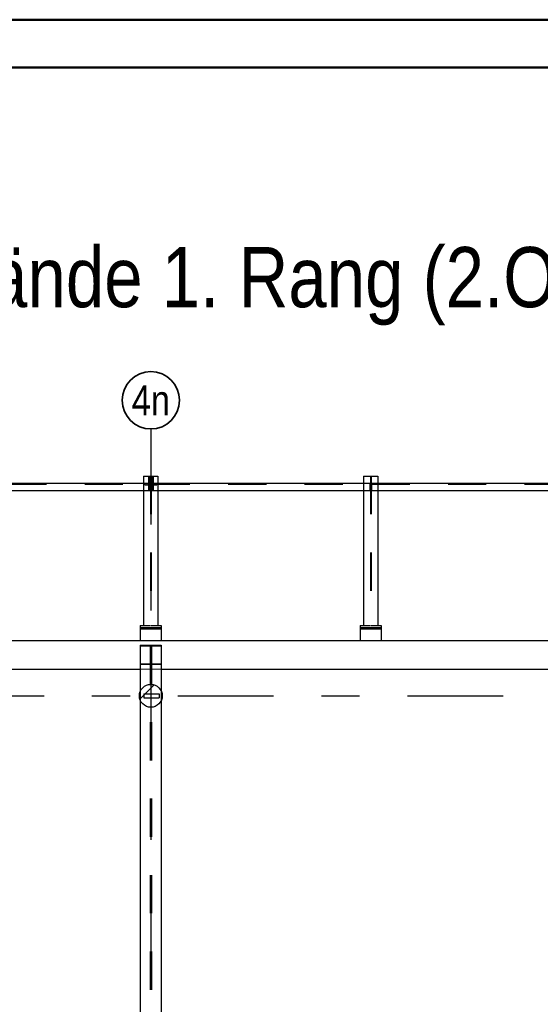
# Model space of a CAD drawing. Header units: millimetres. Extents: x -4.8 to 37.2, y -12 to 28.3.
# Tile 21 of 82: x 2.4 to 3.8, y 18.4 to 21. Entities that reach past the tile are written whole.
import ezdxf
from ezdxf.enums import TextEntityAlignment as Align

# ---------------------------------------------------------------- set-up
doc = ezdxf.new("R2010")
doc.units = ezdxf.units.MM
doc.linetypes.add('DASHDOTX2', pattern=[2, 1, -0.5, 0, -0.5])
doc.linetypes.add('HIDDEN', pattern=[0.375, 0.25, -0.125])
doc.layers.add('Achsen', color=7, linetype='Continuous', lineweight=20)
doc.styles.add('Arial Narrow', font='ARIALN.TTF')

msp = doc.modelspace()

# ---------------------------------------------------------------- hatches: boundary and pattern name
at = {"lineweight": 13}
h = msp.add_hatch(dxfattribs=at)
h.set_pattern_fill('bB', color=6, scale=0.01, angle=45, style=0, pattern_type=2)
h.set_pattern_definition([(45, (0, 0), (-0.08838835, 0.08838835), [0.0625, -0.025]), (45, (-0.0442, 0.0442), (-0.08838835, 0.08838835), [])])
h.paths.add_polyline_path([(2.777425, 19.256161), (2.777415, 19.256933), (2.777385, 19.257705), (2.777335, 19.258476), (2.777266, 19.259246), (2.777176, 19.260013), (2.777067, 19.260778), (2.776938, 19.261539), (2.77679, 19.262297), (2.776622, 19.263052), (2.776435, 19.263801), (2.776229, 19.264545), (2.776004, 19.265284), (2.775759, 19.266017), (2.775496, 19.266743), (2.775214, 19.267463), (2.774914, 19.268175), (2.774596, 19.268878), (2.774259, 19.269574), (2.773905, 19.27026), (2.773533, 19.270937), (2.773144, 19.271605), (2.772738, 19.272262), (2.772315, 19.272908), (2.771875, 19.273544), (2.77142, 19.274167), (2.770948, 19.274779), (2.770461, 19.275379), (2.769958, 19.275965), (2.769441, 19.276539), (2.768909, 19.277099), (2.768363, 19.277645), (2.767803, 19.278177), (2.767229, 19.278695), (2.766642, 19.279197), (2.766043, 19.279685), (2.765431, 19.280156), (2.764807, 19.280612), (2.764172, 19.281051), (2.763525, 19.281474), (2.762868, 19.28188), (2.762201, 19.282269), (2.761524, 19.282641), (2.760837, 19.282996), (2.760142, 19.283332), (2.759438, 19.28365), (2.758726, 19.283951), (2.758007, 19.284232), (2.757281, 19.284496), (2.756548, 19.28474), (2.755809, 19.284965), (2.755065, 19.285172), (2.754315, 19.285359), (2.753561, 19.285527), (2.752803, 19.285675), (2.752041, 19.285804), (2.751276, 19.285913), (2.750509, 19.286002), (2.74974, 19.286071), (2.748969, 19.286121), (2.748197, 19.286151), (2.747425, 19.286161), (2.746652, 19.286151), (2.74588, 19.286121), (2.745109, 19.286071), (2.74434, 19.286002), (2.743573, 19.285913), (2.742808, 19.285804), (2.742046, 19.285675), (2.741288, 19.285527), (2.740534, 19.285359), (2.739784, 19.285172), (2.73904, 19.284965), (2.738301, 19.28474), (2.737568, 19.284496), (2.736842, 19.284232), (2.736123, 19.283951), (2.735411, 19.28365), (2.734707, 19.283332), (2.734012, 19.282996), (2.733325, 19.282641), (2.732648, 19.282269), (2.731981, 19.28188), (2.731324, 19.281474), (2.730677, 19.281051), (2.730042, 19.280612), (2.729418, 19.280156), (2.728806, 19.279685), (2.728207, 19.279197), (2.72762, 19.278695), (2.727046, 19.278177), (2.726486, 19.277645), (2.72594, 19.277099), (2.725408, 19.276539), (2.724891, 19.275965), (2.724388, 19.275379), (2.723901, 19.274779), (2.723429, 19.274167), (2.722974, 19.273544), (2.722534, 19.272908), (2.722111, 19.272262), (2.721705, 19.271605), (2.721316, 19.270937), (2.720944, 19.27026), (2.72059, 19.269574), (2.720253, 19.268878), (2.719935, 19.268175), (2.719635, 19.267463), (2.719353, 19.266743), (2.71909, 19.266017), (2.718845, 19.265284), (2.71862, 19.264545), (2.718414, 19.263801), (2.718227, 19.263052), (2.718059, 19.262297), (2.717911, 19.261539), (2.717782, 19.260778), (2.717673, 19.260013), (2.717584, 19.259246), (2.717514, 19.258476), (2.717464, 19.257705), (2.717434, 19.256933), (2.717425, 19.256161), (2.717434, 19.255388), (2.717464, 19.254617), (2.717514, 19.253846), (2.717584, 19.253076), (2.717673, 19.252309), (2.717782, 19.251544), (2.717911, 19.250782), (2.718059, 19.250024), (2.718227, 19.24927), (2.718414, 19.248521), (2.71862, 19.247776), (2.718845, 19.247037), (2.71909, 19.246305), (2.719353, 19.245578), (2.719635, 19.244859), (2.719935, 19.244147), (2.720253, 19.243443), (2.72059, 19.242748), (2.720944, 19.242062), (2.721316, 19.241384), (2.721705, 19.240717), (2.722111, 19.24006), (2.722534, 19.239414), (2.722974, 19.238778), (2.723429, 19.238154), (2.723901, 19.237543), (2.724388, 19.236943), (2.724891, 19.236356), (2.725408, 19.235783), (2.72594, 19.235223), (2.726486, 19.234676), (2.727046, 19.234144), (2.72762, 19.233627), (2.728207, 19.233124), (2.728806, 19.232637), (2.729418, 19.232166), (2.730042, 19.23171), (2.730677, 19.231271), (2.731324, 19.230848), (2.731981, 19.230441), (2.732648, 19.230052), (2.733325, 19.229681), (2.734012, 19.229326), (2.734707, 19.22899), (2.735411, 19.228671), (2.736123, 19.228371), (2.736842, 19.228089), (2.737568, 19.227826), (2.738301, 19.227582), (2.73904, 19.227356), (2.739784, 19.22715), (2.740534, 19.226963), (2.741288, 19.226795), (2.742046, 19.226647), (2.742808, 19.226518), (2.743573, 19.226409), (2.74434, 19.22632), (2.745109, 19.22625), (2.74588, 19.226201), (2.746652, 19.226171), (2.747425, 19.226161), (2.748197, 19.226171), (2.748969, 19.226201), (2.74974, 19.22625), (2.750509, 19.22632), (2.751276, 19.226409), (2.752041, 19.226518), (2.752803, 19.226647), (2.753561, 19.226795), (2.754315, 19.226963), (2.755065, 19.22715), (2.755809, 19.227356), (2.756548, 19.227582), (2.757281, 19.227826), (2.758007, 19.228089), (2.758726, 19.228371), (2.759438, 19.228671), (2.760142, 19.22899), (2.760837, 19.229326), (2.761524, 19.229681), (2.762201, 19.230052), (2.762868, 19.230441), (2.763525, 19.230848), (2.764172, 19.231271), (2.764807, 19.23171), (2.765431, 19.232166), (2.766043, 19.232637), (2.766642, 19.233124), (2.767229, 19.233627), (2.767803, 19.234144), (2.768363, 19.234676), (2.768909, 19.235223), (2.769441, 19.235783), (2.769958, 19.236356), (2.770461, 19.236943), (2.770948, 19.237543), (2.77142, 19.238154), (2.771875, 19.238778), (2.772315, 19.239414), (2.772738, 19.24006), (2.773144, 19.240717), (2.773533, 19.241384), (2.773905, 19.242062), (2.774259, 19.242748), (2.774596, 19.243443), (2.774914, 19.244147), (2.775214, 19.244859), (2.775496, 19.245578), (2.775759, 19.246305), (2.776004, 19.247037), (2.776229, 19.247776), (2.776435, 19.248521), (2.776622, 19.24927), (2.77679, 19.250024), (2.776938, 19.250782), (2.777067, 19.251544), (2.777176, 19.252309), (2.777266, 19.253076), (2.777335, 19.253846), (2.777385, 19.254617), (2.777415, 19.255388)])

# ---------------------------------------------------------------- linework, layer by layer
at = {"color": 4, "linetype": 'Continuous', "lineweight": 50}
for p, q in [((36.25, 21.025), (0, 21.025)), ((36.125, 20.9), (0.5, 20.9))]:
    msp.add_line(p, q, dxfattribs=at)
at = {"color": 3, "linetype": 'HIDDEN', "lineweight": 25, "ltscale": 0.25}
for p, q in [((2.174561, 19.810249), (2.747778, 19.810249)), ((2.728665, 19.812374), (2.747778, 19.812374)), ((2.731528, 19.810249), (2.731528, 19.807749)), ((2.736653, 19.812374), (2.736653, 19.810249)), ((2.736653, 19.810249), (2.736653, 19.807749)), ((2.741403, 19.812374), (2.741403, 19.810249)), ((2.741403, 19.810249), (2.741403, 19.807749)), ((2.74179, 19.813999), (2.74429, 19.813999)), ((2.74179, 19.810749), (2.74429, 19.810749)), ((2.746528, 19.831124), (2.746528, 19.439912)), ((2.747778, 19.812374), (2.747778, 19.793624)), ((2.748328, 19.831124), (2.748328, 19.439912)), ((2.748328, 19.810249), (2.749578, 19.810249)), ((2.749578, 19.812374), (2.766165, 19.812374)), ((2.749578, 19.812374), (2.749578, 19.793624)), ((2.749578, 19.810249), (3.320278, 19.810249)), ((2.75079, 19.813999), (2.75329, 19.813999)), ((2.75079, 19.810749), (2.75329, 19.810749)), ((2.753453, 19.812374), (2.753453, 19.810249)), ((2.753453, 19.810249), (2.753453, 19.807749)), ((2.758203, 19.812374), (2.758203, 19.810249)), ((2.758203, 19.810249), (2.758203, 19.807749)), ((2.763328, 19.810249), (2.763328, 19.807749)), ((3.303665, 19.812374), (3.320278, 19.812374)), ((3.320278, 19.812374), (3.320278, 19.793624)), ((3.321528, 19.831124), (3.321528, 19.439912)), ((3.323303, 19.831124), (3.323303, 19.439912)), ((3.324578, 19.812374), (3.341165, 19.812374)), ((3.324578, 19.812374), (3.324578, 19.793624)), ((3.324578, 19.810249), (3.895278, 19.810249)), ((2.728665, 19.793624), (2.74179, 19.793624)), ((2.731528, 19.807749), (2.746528, 19.807749)), ((2.74429, 19.793624), (2.747778, 19.793624)), ((2.748328, 19.807749), (2.763328, 19.807749)), ((2.749578, 19.793624), (2.75079, 19.793624)), ((2.75329, 19.793624), (2.766165, 19.793624)), ((3.303665, 19.793624), (3.320278, 19.793624)), ((3.324578, 19.793624), (3.341165, 19.793624)), ((2.728665, 19.439912), (2.746528, 19.439912)), ((2.748303, 19.439912), (2.766165, 19.439912)), ((3.303665, 19.439912), (3.321528, 19.439912)), ((3.323303, 19.439912), (3.341165, 19.439912)), ((2.719923, 19.387078), (2.745923, 19.387078)), ((2.745923, 19.387078), (2.745923, 17.504221)), ((2.748923, 19.387078), (2.774923, 19.387078)), ((2.748923, 19.387078), (2.748923, 17.504221)), ((2.719923, 19.340245), (2.745923, 19.340245)), ((2.719923, 19.338662), (2.774923, 19.338662)), ((2.748923, 19.340245), (2.774923, 19.340245)), ((2.719923, 19.268043), (2.719923, 19.244279)), ((2.774923, 19.26805), (2.774923, 19.244272)), ((2.729034, 19.261168), (2.769034, 19.261168)), ((2.729034, 19.261161), (2.729034, 19.251161)), ((2.729034, 19.251161), (2.769034, 19.251161)), ((2.769034, 19.261161), (2.769034, 19.251161))]:
    msp.add_line(p, q, dxfattribs=at)
at = {"color": 5, "linetype": 'HIDDEN', "lineweight": 18, "ltscale": 0.25}
msp.add_line((2.719923, 19.326171), (2.774923, 19.326171), dxfattribs=at)
at = {"color": 3, "linetype": 'Continuous', "lineweight": 25}
msp.add_circle((2.747425, 19.256161), 0.03, dxfattribs=at)
at = {"layer": 'Achsen', "color": 3, "linetype": 'DASHDOTX2', "lineweight": 25, "ltscale": 0.25}
for p, q in [((2.74752, 19.954282), (2.74752, 17.915092)), ((1.01827, 19.256136), (6.489945, 19.256136))]:
    msp.add_line(p, q, dxfattribs=at)
at = {"layer": 'Achsen', "color": 3, "linetype": 'Continuous', "lineweight": 25}
for p, q in [((2.191173, 19.812374), (2.728665, 19.812374)), ((2.728665, 19.831124), (2.74179, 19.831124)), ((2.728665, 19.831124), (2.728665, 19.439912)), ((2.74179, 19.831124), (2.74429, 19.831124)), ((2.74179, 19.831124), (2.74179, 19.793624)), ((2.74429, 19.831124), (2.75079, 19.831124)), ((2.74429, 19.831124), (2.74429, 19.793624)), ((2.75079, 19.831124), (2.75329, 19.831124)), ((2.75079, 19.831124), (2.75079, 19.793624)), ((2.75329, 19.831124), (2.766165, 19.831124)), ((2.75329, 19.831124), (2.75329, 19.793624)), ((2.766165, 19.831124), (2.766165, 19.439912)), ((2.766165, 19.812374), (3.303665, 19.812374)), ((3.303665, 19.831124), (3.341165, 19.831124)), ((3.303665, 19.831124), (3.303665, 19.439912)), ((3.341165, 19.831124), (3.341165, 19.439912)), ((3.341165, 19.812374), (3.878665, 19.812374)), ((2.191173, 19.793624), (2.728665, 19.793624)), ((2.74179, 19.793624), (2.74429, 19.793624)), ((2.75079, 19.793624), (2.75329, 19.793624)), ((2.766165, 19.793624), (3.303665, 19.793624)), ((3.341165, 19.793624), (3.878665, 19.793624)), ((2.719907, 19.431162), (2.774903, 19.431162)), ((2.719915, 19.439912), (2.728665, 19.439912)), ((2.719915, 19.434912), (2.774915, 19.434912)), ((2.719923, 19.439912), (2.719923, 19.434912)), ((2.719923, 19.434912), (2.719923, 19.431162)), ((2.719923, 19.431162), (2.719923, 19.401161)), ((2.766165, 19.439912), (2.774915, 19.439912)), ((2.774923, 19.439912), (2.774923, 19.434912)), ((2.774923, 19.434912), (2.774923, 19.431162)), ((2.774923, 19.431162), (2.774923, 19.401161)), ((3.294907, 19.431162), (3.349903, 19.431162)), ((3.294915, 19.439912), (3.303665, 19.439912)), ((3.294915, 19.439912), (3.294915, 19.434912)), ((3.294915, 19.434912), (3.349915, 19.434912)), ((3.294915, 19.434912), (3.294915, 19.431162)), ((3.294915, 19.431162), (3.294915, 19.401161)), ((3.341165, 19.439912), (3.349915, 19.439912)), ((3.349915, 19.439912), (3.349915, 19.434912)), ((3.349915, 19.434912), (3.349915, 19.431162)), ((3.349915, 19.431162), (3.349915, 19.401161)), ((1.554814, 19.401162), (6.593921, 19.401162)), ((2.719923, 19.388661), (2.774923, 19.388661)), ((2.719923, 19.388661), (2.719923, 19.268043)), ((2.774923, 19.388661), (2.774923, 19.26805)), ((1.629814, 19.326171), (2.719923, 19.326171)), ((2.774923, 19.326171), (3.869915, 19.326171)), ((2.719923, 19.244279), (2.719923, 17.504221)), ((2.774923, 19.244272), (2.774923, 17.504221))]:
    msp.add_line(p, q, dxfattribs=at)
at = {"layer": 'Achsen', "color": 2, "linetype": 'Continuous', "lineweight": 35}
msp.add_circle((2.74752, 20.029282), 0.075, dxfattribs=at)

# ---------------------------------------------------------------- texts
at = {"layer": 'Achsen', "color": 1, "lineweight": 70, "style": 'Arial Narrow'}
msp.add_text('Grundriss Wände 1. Rang (2.OG)   M. 1:100', height=0.1575, dxfattribs=at).set_placement((1.322199, 20.272788))
at = {"layer": 'Achsen', "color": 2, "lineweight": 35, "style": 'Arial Narrow'}
msp.add_text('4n', height=0.07875, dxfattribs=at).set_placement((2.74752, 20.029282), align=Align.MIDDLE_CENTER)

doc.saveas('drawing.dxf')
